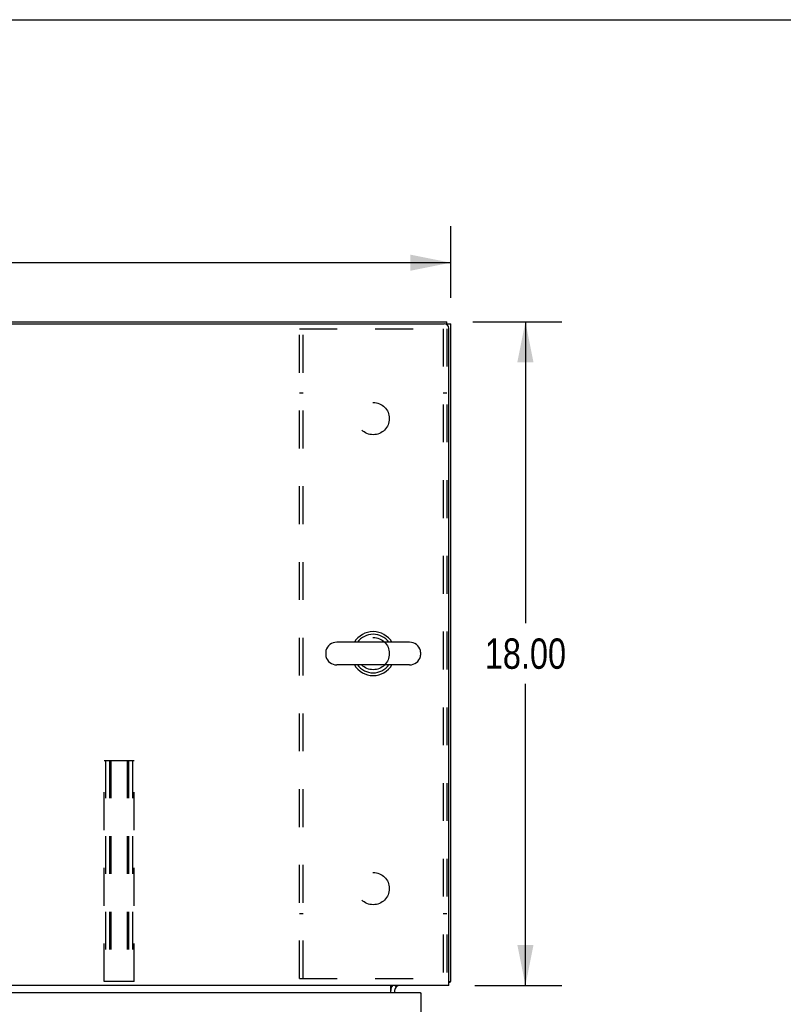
# Model space of a CAD drawing. Header units: inches. Extents: x 0 to 187, y 0 to 121.
# Tile 41 of 44: x 74 to 95, y 94 to 121. Entities that reach past the tile are written whole.
import ezdxf

# ---------------------------------------------------------------- set-up
doc = ezdxf.new("R2010")
doc.units = ezdxf.units.IN
doc.header["$LTSCALE"] = 10.270299
doc.header["$MEASUREMENT"] = 0
doc.linetypes.add('HIDDEN', pattern=[0.2, 0.1, -0.1])
doc.layers.get('0').update_dxf_attribs({"linetype": 'CONTINUOUS'})
for name, color, linetype in [('02___PRT_ALL_AXES', 7, 'CONTINUOUS'), ('2PC_BODY', 7, 'CONTINUOUS'), ('DEFAULT_2', 8, 'HIDDEN')]:
    doc.layers.add(name, color=color, linetype=linetype)
doc.styles.get("Standard").update_dxf_attribs({"font": 'txt', "width": 0.8})
doc.dimstyles.new('DIMSTYLE_1', dxfattribs={"dimtxt": 0.823821, "dimasz": 1.098428, "dimexe": 0.09, "dimexo": 0.07, "dimgap": 0.0375, "dimtad": 0, "dimtih": 1, "dimtoh": 1, "dimzin": 4, "dimdsep": 46, "dimtxsty": 'Standard', "dimblk": '_FILLED', "dimblk1": '_FILLED', "dimblk2": '_FILLED', "dimcen": 0.09, "dimadec": 0, "dimazin": 0, "dimtfac": 1, "dimtofl": 0, "dimtmove": 0, "dimatfit": 3, "dimldrblk": '_FILLED', "dimfxl": 0, "dimtolj": 1, "dimtzin": 4, "dimarcsym": 0})

# ---------------------------------------------------------------- blocks, each defined once
blk = doc.blocks.new('_FILLED')
at = {"color": 0, "linetype": 'ByBlock'}
blk.add_solid([(0, 0), (-1, 0.2), (-1, -0.2)], dxfattribs=at)
blk = doc.blocks.new('*D1')
at = {"layer": '2PC_BODY', "color": 2, "linetype": 'Continuous'}
for p, q in [((55.497, 113.153), (55.497, 115.224)), ((85.497, 113.285), (85.497, 115.224)), ((55.497, 114.235), (68.437, 114.235)), ((85.497, 114.235), (72.556, 114.235))]:
    blk.add_line(p, q, dxfattribs=at)
at = {"layer": '2PC_BODY', "color": 2, "linetype": 'Continuous', "xscale": 1.0984277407, "yscale": 1.0984277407, "zscale": 1.0984277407, "rotation": 180}
blk.add_blockref('_FILLED', (55.497, 114.235), dxfattribs=at)
at = {"layer": '2PC_BODY', "color": 2, "linetype": 'Continuous', "xscale": 1.0984277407, "yscale": 1.0984277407, "zscale": 1.0984277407}
blk.add_blockref('_FILLED', (85.497, 114.235), dxfattribs=at)
at = {"layer": '2PC_BODY', "color": 2, "linetype": 'Continuous', "insert": (70.497, 114.647), "char_height": 0.8238, "width": 3.29528, "attachment_point": 2, "line_spacing_factor": 0.9}
blk.add_mtext('30.00', dxfattribs=at)
blk = doc.blocks.new('*D2')
at = {"layer": '2PC_BODY', "color": 2, "linetype": 'Continuous'}
for p, q in [((86.099, 112.631), (88.513, 112.631)), ((87.525, 112.631), (87.525, 104.454)), ((87.525, 94.631), (87.525, 102.807)), ((86.153, 94.631), (88.513, 94.631))]:
    blk.add_line(p, q, dxfattribs=at)
at = {"layer": '2PC_BODY', "color": 2, "linetype": 'Continuous', "xscale": 1.0984277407, "yscale": 1.0984277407, "zscale": 1.0984277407}
for p, rotation in [((87.525, 112.631), 90), ((87.525, 94.631), 270)]:
    blk.add_blockref('_FILLED', p, dxfattribs=dict(at, rotation=rotation))
at = {"layer": '2PC_BODY', "color": 2, "linetype": 'Continuous', "insert": (87.525, 104.042), "char_height": 0.8238, "width": 3.29528, "attachment_point": 2, "line_spacing_factor": 0.9}
blk.add_mtext('18.00', dxfattribs=at)

msp = doc.modelspace()

# ---------------------------------------------------------------- linework, layer by layer
at = {"color": 7, "linetype": 'Continuous'}
for p, q in [((0, 120.827), (186.733, 120.827)), ((85.393, 112.555), (85.393, 112.631)), ((85.393, 112.579), (85.497, 112.579)), ((84.38, 103.937), (82.405, 103.937)), ((82.105, 103.674), (82.105, 103.587)), ((84.68, 103.674), (84.68, 103.587)), ((84.38, 103.325), (82.405, 103.325)), ((83.98, 94.63), (84.014, 94.595)), ((84.017, 94.591), (84.018, 94.591)), ((85.445, 94.735), (85.497, 94.735)), ((84.664, 94.431), (84.684, 94.431))]:
    msp.add_line(p, q, dxfattribs=at)
at = {"color": 3, "linetype": 'Continuous'}
for p, q in [((55.674, 112.579), (85.32, 112.579)), ((55.743, 112.631), (85.393, 112.631)), ((85.445, 94.631), (85.445, 112.454)), ((85.497, 94.735), (85.497, 112.579)), ((85.445, 94.631), (55.549, 94.631)), ((83.872, 94.431), (83.872, 94.631)), ((84.016, 94.593), (84.011, 94.599)), ((84.017, 94.592), (84.016, 94.593)), ((84.018, 94.591), (84.017, 94.592)), ((84.664, 94.431), (55.767, 94.431)), ((83.976, 94.488), (83.976, 94.431)), ((84.684, 94.431), (84.684, 93.823))]:
    msp.add_line(p, q, dxfattribs=at)
for points in [[(84.005, 94.608), (84.003, 94.61), (84.001, 94.612), (83.999, 94.615), (83.997, 94.617), (83.995, 94.619), (83.992, 94.622), (83.99, 94.624), (83.987, 94.626), (83.985, 94.627), (83.983, 94.629), (83.981, 94.629)], [(84.011, 94.599), (84.01, 94.601), (84.008, 94.603), (84.007, 94.605), (84.005, 94.608)], [(84.019, 94.59), (84.018, 94.59), (84.018, 94.59), (84.018, 94.591), (84.018, 94.591)], [(85.445, 94.715), (85.445, 94.715), (85.449, 94.716), (85.453, 94.717), (85.457, 94.718), (85.461, 94.719)], [(85.461, 94.719), (85.469, 94.72), (85.473, 94.721), (85.476, 94.722), (85.479, 94.723), (85.482, 94.723), (85.485, 94.724), (85.487, 94.725), (85.49, 94.726), (85.492, 94.727), (85.493, 94.728), (85.494, 94.729), (85.495, 94.73), (85.496, 94.732), (85.496, 94.733), (85.497, 94.735)]]:
    msp.add_lwpolyline(points, dxfattribs=at)
for centre, radius, start, end in [((85.32, 112.454), 0.125, 0, 90), ((84.118, 94.488), 0.142, 90, 180), ((84.664, 94.411), 0.02, 0, 90)]:
    msp.add_arc(centre, radius, start, end, dxfattribs=at)
at = {"color": 7, "linetype": 'Continuous'}
for centre, radius, start, end in [((83.393, 103.631), 0.595, 30.9739, 149.0261), ((82.405, 103.631), 0.306, 90, 164.3697), ((83.393, 103.631), 0.523, 35.8102, 144.1898), ((84.38, 103.631), 0.306, 15.6303, 90), ((82.249, 103.674), 0.144, 164.3697, 180), ((84.536, 103.674), 0.144, 0, 15.6303), ((82.249, 103.587), 0.144, 180, 195.6303), ((82.405, 103.631), 0.306, 195.6303, 270), ((84.38, 103.631), 0.306, 270, 344.3697), ((84.536, 103.587), 0.144, 344.3697, 360), ((83.393, 103.631), 0.595, 210.9739, 329.0261), ((83.393, 103.631), 0.523, 215.8091, 324.1909), ((84.118, 94.488), 0.246, 144.6735, 180)]:
    msp.add_arc(centre, radius, start, end, dxfattribs=at)
at = {"layer": '02___PRT_ALL_AXES', "color": 8, "linetype": 'HIDDEN'}
for centre in [(83.393, 110.006), (83.393, 103.631), (83.393, 97.256)]:
    msp.add_circle(centre, 0.438, dxfattribs=at)
at = {"layer": 'DEFAULT_2', "color": 8, "linetype": 'HIDDEN'}
for p, q in [((81.393, 94.818), (81.393, 112.443)), ((81.393, 112.443), (85.393, 112.443)), ((81.497, 94.818), (81.497, 112.443)), ((85.289, 112.443), (85.289, 94.818)), ((85.393, 112.443), (85.393, 94.818)), ((81.497, 110.693), (81.393, 110.693)), ((85.393, 110.693), (85.289, 110.693)), ((76.09, 100.735), (76.903, 100.735)), ((76.09, 94.735), (76.09, 100.735)), ((76.13, 100.735), (76.13, 94.735)), ((76.238, 100.735), (76.238, 94.735)), ((76.278, 100.735), (76.278, 94.735)), ((76.715, 100.735), (76.715, 94.735)), ((76.755, 100.735), (76.755, 94.735)), ((76.863, 100.735), (76.863, 94.735)), ((76.903, 94.735), (76.903, 100.735)), ((81.497, 96.568), (81.393, 96.568)), ((85.393, 96.568), (85.289, 96.568)), ((76.903, 94.735), (76.09, 94.735)), ((81.393, 94.818), (85.393, 94.818))]:
    msp.add_line(p, q, dxfattribs=at)

# ---------------------------------------------------------------- dimensions: what is measured, and where the dimension line sits
at = {"layer": '2PC_BODY', "color": 2, "linetype": 'Continuous'}
dim = msp.add_linear_dim(base=(85.497, 114.235), p1=(55.497, 113.083), p2=(85.497, 115.294), dimstyle='DIMSTYLE_1', dxfattribs=at)
dim.commit()
dim.dimension.update_dxf_attribs({"geometry": '*D1', "text_midpoint": (70.497, 114.235), "dimtype": 160})
dim = msp.add_linear_dim(base=(87.525, 94.631), p1=(86.029, 112.631), p2=(86.083, 94.631), angle=270, dimstyle='DIMSTYLE_1', dxfattribs=at)
dim.commit()
dim.dimension.update_dxf_attribs({"geometry": '*D2', "text_midpoint": (87.525, 103.631), "dimtype": 160})

doc.saveas('drawing.dxf')
